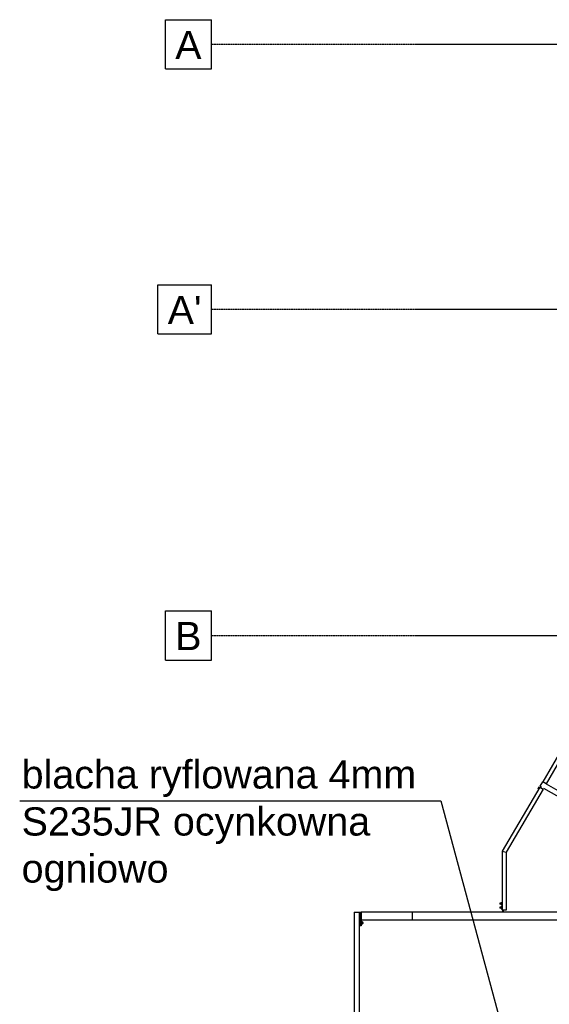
# Model space of a CAD drawing. Header units: millimetres. Extents: x 30 to 60678, y -866 to 36935.
# Tile 8 of 26: x 6329 to 11704, y 21689 to 31685. Entities that reach past the tile are written whole.
import ezdxf

# ---------------------------------------------------------------- set-up
doc = ezdxf.new("R2010")
doc.units = ezdxf.units.MM
doc.linetypes.add('DXK_LINE_DOT3', pattern=[5.9187, 2.979, -0.9799, 0.9799, -0.9799])
doc.styles.add('Arial', font='ARIAL.TTF', dxfattribs={"height": 0.2})

# ---------------------------------------------------------------- blocks, each defined once
blk = doc.blocks.new('GridLine-2602 - 1314')
at = {"color": 6}
for p, q in [((7807.4, 25684.6), (8274.3, 25684.6)), ((7807.4, 25184.6), (7807.4, 25684.6)), ((8274.3, 25184.6), (8274.3, 25684.6)), ((7807.4, 25184.6), (8274.3, 25184.6))]:
    blk.add_line(p, q, dxfattribs=at)
at = {"color": 6, "linetype": 'DXK_LINE_DOT3'}
blk.add_line((8274.3, 25434.6), (43899.3, 25434.6), dxfattribs=at)
at = {"color": 7, "style": 'Arial'}
blk.add_text('B', height=286.5, dxfattribs=at).set_placement((7907.4, 25284.6))
blk = doc.blocks.new('GridLine-2603 - 1314')
at = {"color": 6}
for p, q in [((7731.1, 28994.6), (8274.3, 28994.6)), ((7731.1, 28494.6), (7731.1, 28994.6)), ((8274.3, 28494.6), (8274.3, 28994.6)), ((7731.1, 28494.6), (8274.3, 28494.6))]:
    blk.add_line(p, q, dxfattribs=at)
at = {"color": 6, "linetype": 'DXK_LINE_DOT3'}
blk.add_line((8274.3, 28744.6), (43899.3, 28744.6), dxfattribs=at)
at = {"color": 7, "style": 'Arial'}
blk.add_text("A'", height=286.52, dxfattribs=at).set_placement((7831.1, 28594.6))
blk = doc.blocks.new('GridLine-2604 - 1314')
at = {"color": 6}
for p, q in [((7807.4, 31684.6), (8274.3, 31684.6)), ((7807.4, 31184.6), (7807.4, 31684.6)), ((8274.3, 31184.6), (8274.3, 31684.6)), ((7807.4, 31184.6), (8274.3, 31184.6))]:
    blk.add_line(p, q, dxfattribs=at)
at = {"color": 6, "linetype": 'DXK_LINE_DOT3'}
blk.add_line((8274.3, 31434.6), (43899.3, 31434.6), dxfattribs=at)
at = {"color": 7, "style": 'Arial'}
blk.add_text('A', height=286.5, dxfattribs=at).set_placement((7907.4, 31284.6))
blk = doc.blocks.new('Part-12551 - 1314')
at = {"color": 7}
for p, q in [((11611.7, 23903.6), (11636.7, 23946.9)), ((11671.3, 23926.9), (13368.6, 22947)), ((11646.3, 23883.6), (13343.6, 22903.7))]:
    blk.add_line(p, q, dxfattribs=at)
blk = doc.blocks.new('Part-12552 - 1314')
at = {"color": 7}
blk.add_line((11611.7, 23903.6), (11636.7, 23946.9), dxfattribs=at)
blk = doc.blocks.new('Part-12720 - 1314')
at = {"color": 7}
for p, q in [((13111.6, 26501.7), (11636.7, 23946.9)), ((13146.2, 26481.7), (13111.6, 26501.7)), ((13146.2, 26481.7), (11671.3, 23926.9)), ((11671.3, 23926.9), (11636.7, 23946.9))]:
    blk.add_line(p, q, dxfattribs=at)
blk = doc.blocks.new('zw$18')
at = {"color": 7}
for p, q in [((-5691.9, 16460.7), (-6074.8, 15809.1)), ((-5657.4, 16440.4), (-6034.8, 15798.2)), ((-5657.4, 16440.4), (-6034.8, 15798.2)), ((-5705.5, 16441.3), (-5711, 16444.5)), ((-5705.5, 16441.3), (-5711, 16444.5)), ((-5704.5, 16455.7), (-5708.9, 16448.3)), ((-5703.3, 16445), (-5708.9, 16448.3)), ((-5705.5, 16441.3), (-5706.2, 16440.1)), ((-5703.7, 16444.5), (-5705.5, 16441.3)), ((-5702.4, 16459.5), (-5704.5, 16455.7)), ((-5699, 16452.5), (-5704.5, 16455.7)), ((-5701.2, 16448.8), (-5703.7, 16444.5)), ((-5696.8, 16456.3), (-5702.4, 16459.5)), ((-5698.7, 16453.1), (-5701.2, 16448.8)), ((-5699.3, 16448.1), (-5696.9, 16452.1)), ((-5696.8, 16456.3), (-5698.7, 16453.1)), ((-5696.9, 16452.1), (-5695.1, 16455.3)), ((-5696.9, 16452.1), (-5696.9, 16452.1)), ((-5696.2, 16457.4), (-5696.8, 16456.3)), ((-5696.4, 16453), (-5696.4, 16453)), ((-5696.4, 16453), (-5696.4, 16453)), ((-5694.4, 16456.4), (-5696.2, 16457.4)), ((-5695.1, 16455.3), (-5694.4, 16456.4)), ((-5691.9, 16460.7), (-5657.4, 16440.4)), ((-5691.8, 16460.7), (-5691.9, 16460.7)), ((-5691.8, 16460.7), (-5691.9, 16460.7)), ((-5688.9, 16458.9), (-5691.8, 16460.7)), ((-5683.8, 16467.7), (-5688.9, 16458.9)), ((-5679.5, 16465.2), (-5684.6, 16456.4)), ((-5684.6, 16456.4), (-5657.4, 16440.4)), ((-6074.8, 15809.1), (-6034.8, 15798.2)), ((-6074.8, 15809.1), (-6074.8, 15809.1)), ((-6074.8, 15809.1), (-6074.8, 15210.2)), ((-6034.8, 15798.2), (-6034.8, 15798.2)), ((-6034.8, 15798.2), (-6034.8, 15210.2)), ((-6034.8, 15798.2), (-6034.8, 15798.2)), ((-6097.8, 15280.2), (-6097.8, 15279.5)), ((-6084.8, 15280.2), (-6097.8, 15280.2)), ((-6097.8, 15279.5), (-6097.8, 15277.7)), ((-6097.8, 15277.7), (-6097.8, 15275.2)), ((-6097.8, 15275.2), (-6097.8, 15272.7)), ((-6097.8, 15272.7), (-6097.8, 15270.9)), ((-6097.8, 15270.9), (-6097.8, 15270.2)), ((-6084.8, 15270.2), (-6097.8, 15270.2)), ((-6097.8, 15240.2), (-6097.8, 15239.5)), ((-6084.8, 15240.2), (-6097.8, 15240.2)), ((-6097.8, 15239.5), (-6097.8, 15237.7)), ((-6097.8, 15237.7), (-6097.8, 15235.2)), ((-6097.8, 15235.2), (-6097.8, 15232.7)), ((-6097.8, 15232.7), (-6097.8, 15230.9)), ((-6097.8, 15230.9), (-6097.8, 15230.2)), ((-6084.8, 15230.2), (-6097.8, 15230.2)), ((-6084.8, 15285), (-6084.8, 15280.1)), ((-6076.8, 15285), (-6084.8, 15285)), ((-6084.8, 15280.1), (-6084.8, 15270.3)), ((-6084.8, 15280.1), (-6076.8, 15280.1)), ((-6084.8, 15270.3), (-6084.8, 15265.4)), ((-6084.8, 15270.3), (-6076.8, 15270.3)), ((-6084.8, 15265.4), (-6076.8, 15265.4)), ((-6084.8, 15245), (-6084.8, 15240.1)), ((-6076.8, 15245), (-6084.8, 15245)), ((-6084.8, 15240.1), (-6084.8, 15230.3)), ((-6084.8, 15240.1), (-6076.8, 15240.1)), ((-6084.8, 15230.3), (-6084.8, 15225.4)), ((-6084.8, 15230.3), (-6076.8, 15230.3)), ((-6084.8, 15225.4), (-6076.8, 15225.4)), ((-6076.8, 15285.2), (-6076.8, 15283.9)), ((-6074.8, 15285.2), (-6076.8, 15285.2)), ((-6076.8, 15283.9), (-6076.8, 15280.2)), ((-6076.8, 15280.2), (-6076.8, 15275.2)), ((-6076.8, 15275.2), (-6076.8, 15270.2)), ((-6076.8, 15270.2), (-6076.8, 15266.6)), ((-6076.8, 15266.6), (-6076.8, 15265.2)), ((-6074.8, 15265.2), (-6076.8, 15265.2)), ((-6076.8, 15245.2), (-6076.8, 15243.9)), ((-6074.8, 15245.2), (-6076.8, 15245.2)), ((-6076.8, 15243.9), (-6076.8, 15240.2)), ((-6076.8, 15240.2), (-6076.8, 15235.2)), ((-6076.8, 15235.2), (-6076.8, 15230.2)), ((-6076.8, 15230.2), (-6076.8, 15226.6)), ((-6076.8, 15226.6), (-6076.8, 15225.2)), ((-6074.8, 15225.2), (-6076.8, 15225.2)), ((-6034.8, 15210.2), (-6074.8, 15210.2)), ((-6074.8, 15210.2), (-6074.8, 15210.2)), ((-6070.8, 15210.2), (-6070.8, 15190.2)), ((-6064.8, 15210.2), (-6064.8, 15190.2)), ((-6034.8, 15210.2), (-6034.8, 15210.2)), ((-7574.9, 15190.2), (-7524.9, 15190.2)), ((-7574.9, 15190.2), (-7574.9, 13620.2)), ((-7524.9, 15190.2), (-7524.9, 15190.2)), ((-7524.9, 15190.2), (-7524.9, 13620.2)), ((-7524.9, 15190.2), (-7514.9, 15190.2)), ((-7514.9, 15190.2), (-7514.9, 15050.2)), ((-7514.9, 15190.2), (-7514.9, 15050.2)), ((-7513.9, 15190.2), (-7503.9, 15190.2)), ((-7513.9, 15050.2), (-7513.9, 15190.2)), ((-6984.8, 15190.2), (-7503.9, 15190.2)), ((-7503.9, 15110.2), (-7503.9, 15190.2)), ((-7503.9, 15190.2), (-7503.9, 15050.2)), ((-6984.8, 15110.2), (-7503.9, 15110.2)), ((-6987.3, 15110.2), (-7503.9, 15110.2)), ((-7503.9, 15110.2), (-7503.9, 15050.2)), ((-6984.8, 15110.2), (-6984.8, 15190.2)), ((-4087.9, 15190.2), (-6984.8, 15190.2)), ((-6984.8, 15110.2), (-6984.8, 15190.2)), ((-4087.9, 15110.2), (-6984.8, 15110.2)), ((-4087.9, 15110.2), (-6984.8, 15110.2)), ((-4087.9, 15110.2), (-6037.5, 15110.2)), ((-7524.9, 15050.2), (-7524.9, 13825.2)), ((-7514.9, 15050.2), (-7524.9, 15050.2)), ((-7514.9, 15050.2), (-7524.9, 15050.2)), ((-7513.9, 15086.2), (-7514.9, 15086.2)), ((-7513.9, 15074.2), (-7514.9, 15074.2)), ((-7503.9, 15050.2), (-7513.9, 15050.2)), ((-7503.9, 15050.2), (-7513.9, 15050.2)), ((-7500.9, 15092.2), (-7503.9, 15092.2)), ((-7500.9, 15068.2), (-7503.9, 15068.2)), ((-7500.9, 15090.6), (-7500.9, 15092.2)), ((-7490.9, 15091.2), (-7500.9, 15091.2)), ((-7500.9, 15086.2), (-7500.9, 15090.6)), ((-7500.9, 15080.2), (-7500.9, 15086.2)), ((-7490.9, 15085.7), (-7500.9, 15085.7)), ((-7500.9, 15074.2), (-7500.9, 15080.2)), ((-7490.9, 15074.7), (-7500.9, 15074.7)), ((-7500.9, 15069.8), (-7500.9, 15074.2)), ((-7500.9, 15068.2), (-7500.9, 15069.8)), ((-7490.9, 15069.2), (-7500.9, 15069.2)), ((-7490.9, 15085.7), (-7490.9, 15091.2)), ((-7482.9, 15086.2), (-7490.9, 15086.2)), ((-7490.9, 15074.7), (-7490.9, 15085.7)), ((-7490.9, 15069.2), (-7490.9, 15074.7)), ((-7482.9, 15074.2), (-7490.9, 15074.2)), ((-7482.9, 15085.4), (-7482.9, 15086.2)), ((-7482.9, 15083.2), (-7482.9, 15085.4)), ((-7482.9, 15080.2), (-7482.9, 15083.2)), ((-7482.9, 15077.2), (-7482.9, 15080.2)), ((-7482.9, 15075), (-7482.9, 15077.2)), ((-7482.9, 15074.2), (-7482.9, 15075))]:
    blk.add_line(p, q, dxfattribs=at)

msp = doc.modelspace()

# ---------------------------------------------------------------- linework, layer by layer
at = {"color": 136}
msp.add_lwpolyline([(6329.4, 23756.4), (10602, 23756.4), (11695.4, 19698.7)], dxfattribs=at)

# ---------------------------------------------------------------- block references
for name, p in [('GridLine-2604 - 1314', (0, 0)), ('GridLine-2603 - 1314', (0, 0)), ('Part-12720 - 1314', (0, 0)), ('GridLine-2602 - 1314', (0, 0)), ('zw$18', (17299.3, 7434.6)), ('Part-12551 - 1314', (0, 0)), ('Part-12552 - 1314', (0, 0))]:
    msp.add_blockref(name, p)

# ---------------------------------------------------------------- texts
at = {"color": 30, "insert": (6348.9, 24166.8), "char_height": 286.523, "width": 5016.038, "attachment_point": 1, "style": 'Arial'}
msp.add_mtext('blacha ryflowana 4mm S235JR ocynkowna ogniowo ', dxfattribs=at)

doc.saveas('drawing.dxf')
